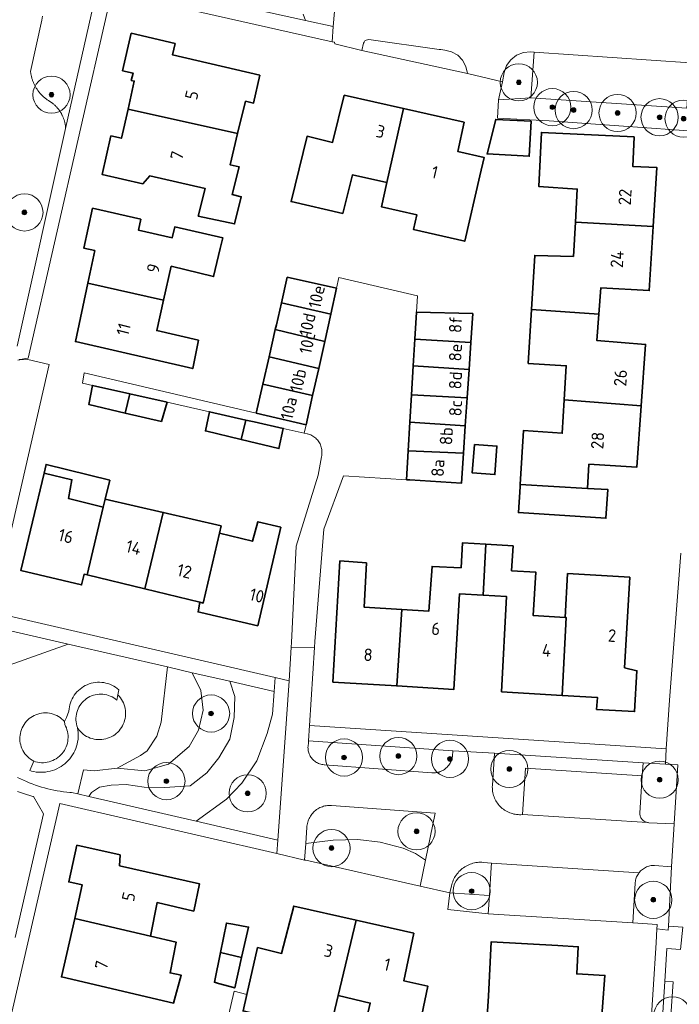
# Model space of a CAD drawing. Extents: x 154222 to 160093, y 456746 to 462495.
# Tile 65 of 254: x 157927 to 157998, y 460652 to 460758. Entities that reach past the tile are written whole.
import ezdxf
from ezdxf.enums import TextEntityAlignment as Align

# ---------------------------------------------------------------- set-up
doc = ezdxf.new("R2010")
doc.units = 0
doc.header["$LTSCALE"] = 0.75
doc.layers.get('0').update_dxf_attribs({"linetype": 'CONTINUOUS'})
for name, color, linetype, lineweight in [('B-XX-GR-BEPLANTING_CULTUUR_BODEMBEDEKKER-GV', 252, 'CONTINUOUS', 18), ('B-XX-GR-BEPLANTING_CULTUUR_HEESTERS-GV', 252, 'CONTINUOUS', 18), ('B-XX-GR-BOOM-S', 252, 'CONTINUOUS', 25), ('B-XX-GR-HAAG-GV', 252, 'CONTINUOUS', 13), ('B-XX-OG-BEBOUWING-GV', 6, 'CONTINUOUS', 35), ('B-XX-OG-BEBOUWING-T18', 1, 'CONTINUOUS', 18), ('B-XX-OG-TERREIN_CULTUURSCHEIDING-GV', 252, 'CONTINUOUS', 18), ('B-XX-OG-TERREIN_ERF-GV', 252, 'CONTINUOUS', 18), ('B-XX-VH-VERHARDING_BETONSTRAATSTEEN-GV', 252, 'CONTINUOUS', 18), ('B-XX-VH-VERHARDING_STRAATBAKSTEEN-GV', 252, 'CONTINUOUS', 18), ('B-XX-VH-VERHARDING_TEGEL-GV', 252, 'CONTINUOUS', 18)]:
    doc.layers.add(name, color=color, linetype=linetype, lineweight=lineweight)
doc.styles.add('NLCS-ISO-M-T18', font='NLCS-ISO.ttf', dxfattribs={"height": 1.8})

# ---------------------------------------------------------------- blocks, each defined once
blk = doc.blocks.new('SGR-BOOM_01-SO')
at = {"linetype": 'ByBlock', "lineweight": 18}
h = blk.add_hatch(color=0, dxfattribs=at)
h.dxf.hatch_style = 1
edge = h.paths.add_edge_path()
edge.add_arc((0, 0), 0.25, 0, 360)
at = {"color": 0, "linetype": 'ByBlock', "lineweight": 18}
for radius in [2, 0.25]:
    blk.add_circle((0, 0), radius, dxfattribs=at)

msp = doc.modelspace()

# ---------------------------------------------------------------- linework, layer by layer
at = {"layer": 'B-XX-GR-BEPLANTING_CULTUUR_BODEMBEDEKKER-GV'}
for points in [[(158000, 460753.151), (157999.18, 460753.211), (157998.827, 460748.34), (157982.042, 460749.444), (157978.53, 460749.218), (157978.445, 460747.269), (157983.987, 460746.964), (158000, 460745.825), (158001.055, 460745.749), (158001.09, 460745.747), (158001.113, 460745.984), (158002.597, 460745.893), (158003.061, 460752.928)], [(157997.355, 460654.351), (157996.446, 460654.365), (157995.988, 460647.178), (157996.841, 460647.029)]]:
    msp.add_lwpolyline(points, close=True, dxfattribs=at)
at = {"layer": 'B-XX-GR-BEPLANTING_CULTUUR_HEESTERS-GV'}
for points in [[(157929.499, 460758.233), (157929.421, 460757.788), (157928.195, 460752.287), (157928.204, 460752.212), (157928.215, 460752.136), (157928.227, 460752.061), (157928.24, 460751.986), (157928.254, 460751.912), (157928.27, 460751.837), (157928.287, 460751.763), (157928.305, 460751.689), (157928.325, 460751.616), (157928.346, 460751.543), (157928.368, 460751.47), (157928.391, 460751.398), (157928.416, 460751.326), (157928.442, 460751.254), (157928.47, 460751.183), (157928.498, 460751.113), (157928.528, 460751.043), (157928.559, 460750.973), (157928.591, 460750.905), (157928.624, 460750.836), (157928.659, 460750.768), (157928.694, 460750.701), (157928.731, 460750.635), (157928.77, 460750.569), (157928.809, 460750.504), (157928.849, 460750.44), (157928.891, 460750.376), (157928.933, 460750.313), (157928.977, 460750.251), (157929.022, 460750.189), (157929.068, 460750.128), (157929.115, 460750.069), (157929.163, 460750.01), (157929.212, 460749.951), (157929.262, 460749.894), (157929.313, 460749.838), (157929.365, 460749.782), (157929.418, 460749.728), (157929.472, 460749.674), (157929.526, 460749.622), (157929.582, 460749.57), (157929.639, 460749.519), (157929.696, 460749.469), (157929.755, 460749.421), (157929.814, 460749.373), (157929.874, 460749.326), (157929.935, 460749.281), (157929.997, 460749.236), (157930.059, 460749.193), (157930.116, 460749.161), (157930.172, 460749.128), (157930.227, 460749.094), (157930.282, 460749.06), (157930.336, 460749.024), (157930.39, 460748.987), (157930.442, 460748.95), (157930.495, 460748.911), (157930.546, 460748.872), (157930.597, 460748.831), (157930.647, 460748.79), (157930.697, 460748.748), (157930.745, 460748.705), (157930.793, 460748.661), (157930.841, 460748.617), (157930.887, 460748.571), (157930.933, 460748.525), (157930.977, 460748.478), (157931.021, 460748.43), (157931.064, 460748.381), (157931.106, 460748.332), (157931.148, 460748.282), (157931.188, 460748.231), (157931.228, 460748.18), (157931.267, 460748.128), (157931.304, 460748.075), (157931.341, 460748.022), (157931.377, 460747.968), (157931.412, 460747.913), (157931.446, 460747.858), (157931.479, 460747.802), (157931.511, 460747.745), (157931.542, 460747.688), (157931.572, 460747.631), (157931.602, 460747.573), (157931.63, 460747.514), (157931.657, 460747.455), (157931.683, 460747.395), (157931.707, 460747.335), (157931.731, 460747.275), (157931.754, 460747.214), (157931.776, 460747.153), (157931.797, 460747.092), (157931.816, 460747.03), (157931.835, 460746.968), (157931.852, 460746.905), (157931.869, 460746.842), (157931.884, 460746.779), (157931.898, 460746.716), (157931.911, 460746.652), (157931.923, 460746.588), (157931.934, 460746.524), (157931.944, 460746.46), (157931.952, 460746.396), (157931.959, 460746.331), (157931.966, 460746.266), (157931.971, 460746.202), (157931.975, 460746.137), (157935.209, 460760.62)], [(157957.531, 460758.453), (157957.777, 460757.773), (157960.775, 460757.112), (157960.893, 460758.741)], [(157924.072, 460694.114), (157930.209, 460720.741), (157927.899, 460721.282), (157927.042, 460721.25), (157926.846, 460721.22)], [(157919.01, 460685.96), (157932.259, 460690.668), (157918.241, 460693.895)]]:
    msp.add_lwpolyline(points, dxfattribs=at)
for points in [[(157949.632, 460686.67), (157945.588, 460687.6), (157946.526, 460685.697), (157946.782, 460683.549), (157946.27, 460681.401), (157945.246, 460679.662), (157943.045, 460677.769), (157940.486, 460677.053), (157937.527, 460677.315), (157935.026, 460677.052), (157933.895, 460677.142), (157933.275, 460674.554), (157934.474, 460674.278), (157934.767, 460674.72), (157935.608, 460675.28), (157936.869, 460675.491), (157938.481, 460675.561), (157940.407, 460675.28), (157942.65, 460675.245), (157945.382, 460675.421), (157947.169, 460676.821), (157948.465, 460678.431), (157949.656, 460680.462), (157950.112, 460682.773), (157950.182, 460685.048)], [(157956.029, 460686.73), (157954.526, 460687.077), (157954.409, 460685.57), (157954.243, 460683.124), (157953.659, 460681.06), (157952.547, 460678.097), (157950.932, 460675.715), (157949.29, 460673.995), (157946.023, 460671.613), (157954.808, 460669.587), (157955.602, 460680.574)], [(157935.856, 460686.554), (157935.628, 460686.566), (157935.4, 460686.563), (157935.174, 460686.543), (157934.949, 460686.508), (157934.727, 460686.456), (157934.509, 460686.39), (157934.296, 460686.308), (157934.09, 460686.212), (157933.891, 460686.101), (157933.7, 460685.976), (157933.518, 460685.839), (157933.347, 460685.689), (157933.186, 460685.527), (157933.038, 460685.355), (157932.901, 460685.172), (157932.778, 460684.981), (157932.668, 460684.781), (157932.573, 460684.574), (157932.493, 460684.361), (157932.428, 460684.143), (157932.378, 460683.92), (157932.344, 460683.695), (157932.326, 460683.468), (157932.069, 460682.78), (157931.844, 460682.353), (157931.879, 460682.027), (157931.967, 460681.856), (157932.05, 460681.664), (157932.118, 460681.465), (157932.171, 460681.262), (157932.208, 460681.055), (157932.23, 460680.846), (157932.235, 460680.636), (157932.224, 460680.427), (157932.198, 460680.218), (157932.155, 460680.013), (157932.098, 460679.811), (157932.024, 460679.614), (157931.937, 460679.423), (157931.834, 460679.24), (157931.719, 460679.065), (157931.59, 460678.899), (157931.449, 460678.743), (157931.296, 460678.599), (157931.133, 460678.466), (157930.961, 460678.347), (157930.78, 460678.241), (157930.591, 460678.149), (157930.396, 460678.072), (157930.195, 460678.009), (157929.99, 460677.962), (157929.783, 460677.931), (157929.573, 460677.916), (157929.363, 460677.917), (157929.154, 460677.934), (157928.946, 460677.966), (157928.742, 460678.015), (157928.541, 460678.079), (157928.125, 460677.062), (157928.313, 460677.008), (157928.561, 460676.953), (157928.811, 460676.913), (157929.063, 460676.889), (157929.316, 460676.88), (157929.569, 460676.888), (157929.822, 460676.912), (157930.072, 460676.952), (157930.319, 460677.007), (157930.563, 460677.078), (157930.801, 460677.164), (157931.033, 460677.265), (157931.259, 460677.38), (157931.477, 460677.51), (157931.686, 460677.653), (157931.885, 460677.808), (157932.075, 460677.977), (157932.254, 460678.156), (157932.42, 460678.347), (157932.575, 460678.548), (157932.716, 460678.758), (157932.845, 460678.977), (157932.958, 460679.203), (157933.058, 460679.436), (157933.142, 460679.675), (157933.212, 460679.918), (157933.265, 460680.166), (157933.303, 460680.417), (157933.326, 460680.669), (157933.332, 460680.922), (157933.322, 460681.176), (157933.296, 460681.427), (157933.264, 460681.62), (157933.255, 460681.677), (157933.248, 460681.695), (157933.184, 460681.891), (157933.135, 460682.092), (157933.101, 460682.296), (157933.084, 460682.501), (157933.082, 460682.708), (157933.097, 460682.914), (157933.127, 460683.118), (157933.174, 460683.32), (157933.235, 460683.517), (157933.312, 460683.709), (157933.403, 460683.894), (157933.508, 460684.072), (157933.627, 460684.241), (157933.759, 460684.4), (157933.902, 460684.549), (157934.057, 460684.686), (157934.221, 460684.81), (157934.395, 460684.922), (157934.577, 460685.02), (157934.766, 460685.103), (157934.961, 460685.172), (157935.16, 460685.225), (157935.363, 460685.263), (157935.569, 460685.285), (157935.775, 460685.291), (157935.981, 460685.281), (157936.186, 460685.255), (157936.389, 460685.213), (157936.587, 460685.156), (157936.78, 460685.083), (157936.968, 460684.996), (157937.148, 460684.895), (157937.319, 460684.78), (157937.481, 460684.652), (157937.593, 460685.218), (157937.702, 460685.765), (157937.532, 460685.903), (157937.347, 460686.034), (157937.152, 460686.153), (157936.949, 460686.257), (157936.74, 460686.347), (157936.525, 460686.422), (157936.305, 460686.482), (157936.082, 460686.526)], [(157954.409, 460685.57), (157949.632, 460686.67), (157950.182, 460685.048), (157950.112, 460682.773), (157949.656, 460680.462), (157948.465, 460678.431), (157947.169, 460676.821), (157945.382, 460675.421), (157942.65, 460675.245), (157940.407, 460675.28), (157938.481, 460675.561), (157936.869, 460675.491), (157935.608, 460675.28), (157934.767, 460674.72), (157934.474, 460674.278), (157946.023, 460671.613), (157949.29, 460673.995), (157950.932, 460675.715), (157952.547, 460678.097), (157953.659, 460681.06), (157954.243, 460683.124)], [(157935.981, 460685.281), (157935.775, 460685.291), (157935.569, 460685.285), (157935.363, 460685.263), (157935.16, 460685.225), (157934.961, 460685.172), (157934.766, 460685.103), (157934.577, 460685.02), (157934.395, 460684.922), (157934.221, 460684.81), (157934.057, 460684.686), (157933.902, 460684.549), (157933.759, 460684.4), (157933.627, 460684.241), (157933.508, 460684.072), (157933.403, 460683.894), (157933.312, 460683.709), (157933.235, 460683.517), (157933.174, 460683.32), (157933.127, 460683.118), (157933.097, 460682.914), (157933.082, 460682.708), (157933.084, 460682.501), (157933.101, 460682.296), (157933.135, 460682.092), (157933.184, 460681.891), (157933.248, 460681.695), (157933.255, 460681.677), (157933.264, 460681.62), (157933.287, 460681.588), (157933.416, 460681.419), (157933.557, 460681.26), (157933.71, 460681.113), (157933.874, 460680.977), (157934.048, 460680.854), (157934.23, 460680.745), (157934.42, 460680.649), (157934.617, 460680.568), (157934.819, 460680.502), (157935.025, 460680.452), (157935.235, 460680.417), (157935.447, 460680.398), (157935.659, 460680.395), (157935.871, 460680.408), (157936.082, 460680.437), (157936.29, 460680.481), (157936.494, 460680.541), (157936.693, 460680.616), (157936.885, 460680.706), (157937.071, 460680.81), (157937.248, 460680.928), (157937.415, 460681.059), (157937.573, 460681.202), (157937.719, 460681.357), (157937.853, 460681.522), (157937.974, 460681.696), (157938.082, 460681.88), (157938.176, 460682.07), (157938.255, 460682.268), (157938.319, 460682.47), (157938.368, 460682.677), (157938.401, 460682.887), (157938.418, 460683.099), (157938.419, 460683.312), (157938.404, 460683.524), (157938.373, 460683.734), (157938.327, 460683.942), (157938.265, 460684.145), (157938.188, 460684.343), (157938.096, 460684.535), (157937.99, 460684.72), (157937.87, 460684.896), (157937.738, 460685.062), (157937.593, 460685.218), (157937.481, 460684.652), (157937.319, 460684.78), (157937.148, 460684.895), (157936.968, 460684.996), (157936.78, 460685.083), (157936.587, 460685.156), (157936.389, 460685.213), (157936.186, 460685.255)], [(157930.011, 460683.263), (157929.802, 460683.272), (157929.592, 460683.264), (157929.384, 460683.241), (157929.178, 460683.202), (157928.975, 460683.147), (157928.778, 460683.077), (157928.586, 460682.992), (157928.402, 460682.893), (157928.225, 460682.78), (157928.058, 460682.654), (157927.9, 460682.515), (157927.754, 460682.365), (157927.62, 460682.204), (157927.498, 460682.034), (157927.389, 460681.854), (157927.295, 460681.667), (157927.215, 460681.473), (157927.15, 460681.274), (157927.101, 460681.07), (157927.067, 460680.863), (157927.049, 460680.655), (157927.047, 460680.445), (157927.061, 460680.236), (157927.091, 460680.028), (157927.137, 460679.824), (157927.198, 460679.623), (157927.274, 460679.428), (157927.365, 460679.239), (157927.47, 460679.058), (157927.589, 460678.885), (157927.72, 460678.722), (157927.864, 460678.569), (157928.019, 460678.427), (157928.184, 460678.298), (157928.358, 460678.182), (157928.541, 460678.079), (157928.742, 460678.015), (157928.946, 460677.966), (157929.154, 460677.934), (157929.363, 460677.917), (157929.573, 460677.916), (157929.783, 460677.931), (157929.99, 460677.962), (157930.195, 460678.009), (157930.396, 460678.072), (157930.591, 460678.149), (157930.78, 460678.241), (157930.961, 460678.347), (157931.133, 460678.466), (157931.296, 460678.599), (157931.449, 460678.743), (157931.59, 460678.899), (157931.719, 460679.065), (157931.834, 460679.24), (157931.937, 460679.423), (157932.024, 460679.614), (157932.098, 460679.811), (157932.155, 460680.013), (157932.198, 460680.218), (157932.224, 460680.427), (157932.235, 460680.636), (157932.23, 460680.846), (157932.208, 460681.055), (157932.171, 460681.262), (157932.118, 460681.465), (157932.05, 460681.664), (157931.967, 460681.856), (157931.879, 460682.027), (157931.844, 460682.353), (157931.698, 460682.504), (157931.542, 460682.644), (157931.375, 460682.771), (157931.199, 460682.885), (157931.015, 460682.985), (157930.824, 460683.071), (157930.627, 460683.142), (157930.425, 460683.198), (157930.219, 460683.239)], [(157973.636, 460679.201), (157958.121, 460680.249), (157958.087, 460679.928), (157958.066, 460679.808), (157958.054, 460679.686), (157958.049, 460679.564), (157958.052, 460679.442), (157958.063, 460679.321), (157958.082, 460679.2), (157958.109, 460679.081), (157958.144, 460678.964), (157958.186, 460678.85), (157958.236, 460678.738), (157958.293, 460678.63), (157958.357, 460678.526), (157958.427, 460678.427), (157958.504, 460678.332), (157958.587, 460678.242), (157958.676, 460678.158), (157958.77, 460678.08), (157958.868, 460678.009), (157958.972, 460677.944), (157959.079, 460677.886), (157959.19, 460677.835), (157959.304, 460677.791), (157959.421, 460677.755), (157959.539, 460677.727), (157959.66, 460677.706), (157959.781, 460677.694), (157959.81, 460677.692), (157971.392, 460676.825), (157971.521, 460676.82), (157971.649, 460676.823), (157971.778, 460676.833), (157971.905, 460676.852), (157972.031, 460676.878), (157972.155, 460676.913), (157972.277, 460676.955), (157972.396, 460677.004), (157972.511, 460677.061), (157972.623, 460677.124), (157972.731, 460677.195), (157972.834, 460677.272), (157972.932, 460677.356), (157973.024, 460677.445), (157973.111, 460677.54), (157973.192, 460677.64), (157973.267, 460677.745), (157973.335, 460677.854), (157973.396, 460677.968), (157973.449, 460678.085), (157973.496, 460678.205), (157973.535, 460678.327), (157973.566, 460678.452), (157973.589, 460678.579), (157973.594, 460678.612)], [(157994.11, 460677.909), (157978.113, 460678.926), (157977.889, 460675.455), (157977.884, 460675.301), (157977.888, 460675.147), (157977.899, 460674.993), (157977.919, 460674.84), (157977.946, 460674.688), (157977.981, 460674.538), (157978.024, 460674.39), (157978.074, 460674.244), (157978.132, 460674.102), (157978.198, 460673.962), (157978.27, 460673.826), (157978.349, 460673.694), (157978.435, 460673.566), (157978.528, 460673.442), (157978.627, 460673.324), (157978.732, 460673.211), (157978.843, 460673.104), (157978.959, 460673.002), (157979.08, 460672.907), (157979.206, 460672.818), (157979.336, 460672.736), (157979.471, 460672.661), (157979.609, 460672.592), (157979.751, 460672.531), (157979.895, 460672.477), (157980.042, 460672.431), (157980.192, 460672.393), (157980.343, 460672.363), (157980.495, 460672.34), (157980.649, 460672.325), (157980.803, 460672.318), (157980.957, 460672.319), (157981.111, 460672.329), (157981.147, 460672.332), (157981.435, 460677.317), (157994.016, 460676.514)], [(157996.504, 460677.757), (157994.11, 460677.909), (157994.016, 460676.514), (157993.767, 460672.515), (157993.766, 460672.426), (157993.772, 460672.337), (157993.786, 460672.249), (157993.808, 460672.163), (157993.838, 460672.079), (157993.876, 460671.998), (157993.92, 460671.921), (157993.971, 460671.848), (157994.029, 460671.78), (157994.092, 460671.718), (157994.161, 460671.661), (157994.234, 460671.611), (157994.312, 460671.567), (157994.393, 460671.531), (157994.477, 460671.502), (157994.564, 460671.481), (157994.652, 460671.467), (157994.733, 460671.462), (157997.46, 460671.334), (157997.858, 460677.671)], [(157960.569, 460673.306), (157960.429, 460673.312), (157960.288, 460673.31), (157960.148, 460673.3), (157960.009, 460673.282), (157959.871, 460673.256), (157959.734, 460673.223), (157959.6, 460673.181), (157959.468, 460673.133), (157959.34, 460673.076), (157959.214, 460673.013), (157959.093, 460672.942), (157958.976, 460672.865), (157958.863, 460672.781), (157958.755, 460672.691), (157958.653, 460672.595), (157958.556, 460672.493), (157958.466, 460672.385), (157958.381, 460672.273), (157958.303, 460672.157), (157958.232, 460672.035), (157958.168, 460671.911), (157958.111, 460671.782), (157958.061, 460671.651), (157958.019, 460671.517), (157957.985, 460671.381), (157957.958, 460671.242), (157957.94, 460671.103), (157957.929, 460670.967), (157957.802, 460669.206), (157960.766, 460669.596), (157963.428, 460669.635), (157965.811, 460669.357), (157968.274, 460668.722), (157969.616, 460668.139), (157970.692, 460667.422), (157971.749, 460672.501)], [(157965.811, 460669.357), (157963.428, 460669.635), (157960.766, 460669.596), (157957.802, 460669.206), (157957.675, 460667.444), (157957.801, 460667.416), (157970.113, 460664.643), (157970.692, 460667.422), (157969.616, 460668.139), (157968.274, 460668.722)], [(157976.755, 460667.201), (157976.594, 460667.203), (157976.434, 460667.196), (157976.273, 460667.182), (157976.114, 460667.159), (157975.956, 460667.129), (157975.799, 460667.091), (157975.645, 460667.045), (157975.493, 460666.991), (157975.344, 460666.93), (157975.199, 460666.862), (157975.056, 460666.787), (157974.918, 460666.704), (157974.784, 460666.615), (157974.655, 460666.519), (157974.53, 460666.417), (157974.411, 460666.309), (157974.297, 460666.195), (157974.19, 460666.076), (157974.088, 460665.951), (157973.992, 460665.822), (157973.903, 460665.688), (157973.821, 460665.549), (157973.746, 460665.407), (157973.678, 460665.261), (157973.617, 460665.112), (157973.564, 460664.96), (157973.518, 460664.806), (157973.486, 460664.676), (157973.324, 460663.91), (157977.56, 460663.626), (157977.565, 460663.626), (157977.766, 460666.63), (157977.785, 460667.106), (157976.916, 460667.192)], [(157997.161, 460666.709), (157995.344, 460666.862), (157995.216, 460666.862), (157995.088, 460666.854), (157994.961, 460666.837), (157994.836, 460666.813), (157994.712, 460666.782), (157994.59, 460666.742), (157994.471, 460666.695), (157994.355, 460666.641), (157994.243, 460666.579), (157994.135, 460666.51), (157994.031, 460666.435), (157993.933, 460666.354), (157993.839, 460666.267), (157993.751, 460666.174), (157993.67, 460666.075), (157993.655, 460666.057), (157993.594, 460665.972), (157993.525, 460665.864), (157993.463, 460665.752), (157993.413, 460665.648), (157993.367, 460665.528), (157993.328, 460665.405), (157993.297, 460665.28), (157993.273, 460665.153), (157993.258, 460665.026), (157993.253, 460664.954), (157992.999, 460660.671), (157995.628, 460660.515), (157995.622, 460660.424), (157995.596, 460660.024), (157996.821, 460659.893), (157996.843, 460660.336)], [(157977.56, 460663.626), (157973.324, 460663.91), (157973.09, 460662.104), (157977.432, 460661.646), (157977.565, 460663.626)]]:
    msp.add_lwpolyline(points, close=True, dxfattribs=at)
at = {"layer": 'B-XX-GR-HAAG-GV'}
msp.add_lwpolyline([(157997.355, 460654.351), (157996.446, 460654.365), (157995.988, 460647.178), (157996.841, 460647.029)], close=True, dxfattribs=at)
at = {"layer": 'B-XX-OG-BEBOUWING-GV'}
for points in [[(157943.768, 460755.277), (157939.037, 460756.388), (157938.093, 460752.367), (157939.222, 460752.102), (157939.037, 460751.313), (157939.359, 460751.241), (157938.683, 460748.232), (157950.482, 460745.597), (157951.339, 460749.086), (157952.198, 460748.883), (157952.86, 460751.87), (157943.485, 460754.07)], [(157968.339, 460748.293), (157961.952, 460749.718), (157960.701, 460744.648), (157957.953, 460745.305), (157956.238, 460738.287), (157961.797, 460737.012), (157962.828, 460741.145), (157966.536, 460740.32)], [(157974.844, 460746.842), (157968.339, 460748.293), (157966.536, 460740.32), (157965.949, 460737.724), (157969.754, 460736.864), (157969.398, 460735.288), (157974.915, 460734.022), (157976.554, 460741.064), (157977.016, 460743.01), (157974.157, 460743.688)], [(157950.482, 460745.597), (157938.683, 460748.232), (157937.977, 460745.094), (157936.846, 460745.349), (157935.909, 460741.183), (157940.261, 460740.205), (157941.039, 460741.05), (157946.974, 460739.706), (157946.242, 460736.73), (157950.151, 460735.877), (157950.871, 460738.804), (157949.9, 460739.043), (157950.634, 460742.027), (157949.659, 460742.248)], [(157982.051, 460746.927), (157978.249, 460747.128), (157977.315, 460743.405), (157981.852, 460743.165)], [(157993.155, 460745.235), (157983.157, 460745.722), (157982.878, 460739.909), (157987.018, 460739.63), (157986.82, 460736.08), (157995.194, 460735.601), (157995.593, 460741.936), (157993, 460742.062)], [(157940.051, 460736.397), (157934.873, 460737.573), (157933.939, 460733.263), (157935.113, 460733.013), (157934.364, 460729.492), (157942.515, 460727.691), (157943.337, 460731.333), (157947.897, 460730.214), (157948.606, 460733.224), (157948.872, 460734.394), (157943.713, 460735.566), (157943.447, 460734.395), (157939.797, 460735.224)], [(157995.194, 460735.601), (157986.82, 460736.08), (157986.615, 460732.392), (157982.449, 460732.495), (157982.093, 460726.663), (157989.355, 460726.187), (157989.569, 460729.02), (157994.76, 460728.71)], [(157942.515, 460727.691), (157934.364, 460729.492), (157933.031, 460723.223), (157945.648, 460720.324), (157946.258, 460723.372), (157941.773, 460724.403)], [(157961.122, 460728.957), (157955.822, 460730.136), (157955.196, 460727.406), (157960.502, 460726.17)], [(157960.502, 460726.17), (157955.196, 460727.406), (157954.647, 460725.013), (157954.534, 460724.522), (157959.85, 460723.242)], [(157975.772, 460726.233), (157969.719, 460726.388), (157969.547, 460723.483), (157975.566, 460723.109)], [(157989.355, 460726.187), (157982.093, 460726.663), (157981.74, 460720.881), (157985.842, 460720.616), (157985.626, 460716.958), (157993.9, 460716.315), (157994.367, 460722.909), (157989.14, 460723.332)], [(157959.85, 460723.242), (157954.534, 460724.522), (157953.858, 460721.571), (157959.205, 460720.342)], [(157975.566, 460723.109), (157969.547, 460723.483), (157969.375, 460720.601), (157975.376, 460720.234)], [(157959.205, 460720.342), (157953.858, 460721.571), (157953.188, 460718.649), (157958.552, 460717.406)], [(157975.376, 460720.234), (157969.375, 460720.601), (157969.191, 460717.49), (157975.175, 460717.185)], [(157958.552, 460717.406), (157953.188, 460718.649), (157952.473, 460715.534), (157957.855, 460714.276)], [(157938.863, 460717.604), (157934.879, 460718.504), (157934.48, 460716.444), (157938.378, 460715.537)], [(157942.888, 460716.695), (157938.863, 460717.604), (157938.378, 460715.537), (157942.272, 460714.631)], [(157975.175, 460717.185), (157969.191, 460717.49), (157969.017, 460714.564), (157974.976, 460714.169)], [(157993.9, 460716.315), (157985.626, 460716.958), (157985.414, 460713.352), (157981.25, 460713.668), (157980.885, 460707.83), (157988.136, 460707.428), (157988.281, 460710.031), (157993.434, 460709.721)], [(157951.359, 460714.781), (157947.438, 460715.668), (157947.02, 460713.612), (157950.871, 460712.686)], [(157952.254, 460714.579), (157951.359, 460714.781), (157950.871, 460712.686), (157954.913, 460711.713), (157955.388, 460713.871)], [(157974.976, 460714.169), (157969.017, 460714.564), (157968.834, 460711.479), (157974.781, 460711.219)], [(157974.781, 460711.219), (157968.834, 460711.479), (157968.649, 460708.361), (157969.017, 460708.338), (157974.568, 460707.995)], [(157975.953, 460712.151), (157975.732, 460709.085), (157978.163, 460708.91), (157978.384, 460711.976)], [(157936.722, 460708.322), (157929.869, 460710.011), (157929.649, 460709.082), (157932.649, 460708.354), (157932.285, 460706.326), (157936.004, 460705.409), (157936.208, 460706.274)], [(157932.649, 460708.354), (157929.649, 460709.082), (157927.16, 460698.587), (157933.68, 460697.042), (157933.964, 460698.191), (157934.294, 460698.111), (157936.004, 460705.409), (157932.285, 460706.326)], [(157988.136, 460707.428), (157980.885, 460707.83), (157980.871, 460707.605), (157980.698, 460704.829), (157990.113, 460704.214), (157990.295, 460707.308)], [(157942.482, 460704.838), (157936.208, 460706.274), (157936.004, 460705.409), (157934.294, 460698.111), (157940.505, 460696.608)], [(157948.709, 460703.413), (157942.482, 460704.838), (157940.505, 460696.608), (157946.405, 460695.18), (157946.771, 460695.091), (157948.523, 460702.609)], [(157955.111, 460703.244), (157952.655, 460703.832), (157952.092, 460701.74), (157948.523, 460702.609), (157946.771, 460695.091), (157946.405, 460695.18), (157946.223, 460694.143), (157946.533, 460694.071), (157952.644, 460692.649)], [(157977.186, 460701.424), (157974.683, 460701.572), (157974.524, 460698.893), (157971.409, 460699.026), (157971.062, 460694.226), (157968.13, 460694.409), (157967.606, 460686.169), (157973.754, 460685.803), (157974.359, 460696.096), (157976.885, 460695.947)], [(157980.112, 460701.25), (157977.186, 460701.424), (157976.885, 460695.947), (157979.397, 460695.798), (157978.882, 460685.556), (157985.409, 460685.161), (157985.844, 460693.531), (157985.705, 460693.54), (157982.282, 460693.75), (157982.579, 460698.413), (157979.954, 460698.571)], [(157964.329, 460699.424), (157961.49, 460699.631), (157960.733, 460686.579), (157967.606, 460686.169), (157968.13, 460694.409), (157964.082, 460694.661)], [(157992.673, 460697.882), (157985.974, 460698.263), (157985.705, 460693.54), (157985.844, 460693.531), (157985.409, 460685.161), (157989.183, 460684.933), (157989.11, 460683.645), (157993.183, 460683.414), (157993.433, 460687.807), (157992.119, 460688.134)], [(157937.828, 460667.994), (157933.194, 460669.039), (157932.303, 460665.088), (157933.767, 460664.758), (157932.953, 460661.168), (157941.087, 460659.258), (157941.818, 460662.856), (157945.765, 460661.941), (157946.362, 460664.889), (157937.777, 460666.824)], [(157952.607, 460658.043), (157951.48, 460652.99), (157951.081, 460651.2), (157956.652, 460649.849), (157960.358, 460648.95), (157961.306, 460652.858), (157963.215, 460660.977), (157956.518, 460662.482), (157955.205, 460657.4)], [(157941.087, 460659.258), (157932.953, 460661.168), (157931.524, 460654.859), (157943.579, 460652.051), (157944.414, 460655.047), (157943.207, 460655.303), (157943.878, 460658.603)], [(157949.96, 460660.536), (157949.275, 460660.659), (157948.63, 460657.487), (157950.912, 460656.951), (157951.651, 460660.222)], [(157969.435, 460659.58), (157963.215, 460660.977), (157961.306, 460652.858), (157964.751, 460652.045), (157963.835, 460648.149), (157969.456, 460646.836), (157970.946, 460653.855), (157968.36, 460654.447)], [(157984.917, 460658.238), (157977.75, 460658.624), (157977.47, 460652.785), (157977.232, 460649), (157989.485, 460648.291), (157989.996, 460655.028), (157986.97, 460655.191), (157987.128, 460658.119)], [(157950.912, 460656.951), (157948.63, 460657.487), (157947.981, 460654.291), (157948.407, 460654.161), (157950.174, 460653.686)]]:
    msp.add_lwpolyline(points, close=True, dxfattribs=at)
at = {"layer": 'B-XX-OG-TERREIN_CULTUURSCHEIDING-GV'}
for points in [[(157940.28, 460761.632), (157957.777, 460757.773), (157957.531, 460758.453)], [(157926.749, 460722.73), (157931.975, 460746.137), (157931.971, 460746.202), (157931.966, 460746.266), (157931.959, 460746.331), (157931.952, 460746.396), (157931.944, 460746.46), (157931.934, 460746.524), (157931.923, 460746.588), (157931.911, 460746.652), (157931.898, 460746.716), (157931.884, 460746.779), (157931.869, 460746.842), (157931.852, 460746.905), (157931.835, 460746.968), (157931.816, 460747.03), (157931.797, 460747.092), (157931.776, 460747.153), (157931.754, 460747.214), (157931.731, 460747.275), (157931.707, 460747.335), (157931.683, 460747.395), (157931.657, 460747.455), (157931.63, 460747.514), (157931.602, 460747.573), (157931.572, 460747.631), (157931.542, 460747.688), (157931.511, 460747.745), (157931.479, 460747.802), (157931.446, 460747.858), (157931.412, 460747.913), (157931.377, 460747.968), (157931.341, 460748.022), (157931.304, 460748.075), (157931.267, 460748.128), (157931.228, 460748.18), (157931.188, 460748.231), (157931.148, 460748.282), (157931.106, 460748.332), (157931.064, 460748.381), (157931.021, 460748.43), (157930.977, 460748.478), (157930.933, 460748.525), (157930.887, 460748.571), (157930.841, 460748.617), (157930.793, 460748.661), (157930.745, 460748.705), (157930.697, 460748.748), (157930.647, 460748.79), (157930.597, 460748.831), (157930.546, 460748.872), (157930.495, 460748.911), (157930.442, 460748.95), (157930.39, 460748.987), (157930.336, 460749.024), (157930.282, 460749.06), (157930.227, 460749.094), (157930.172, 460749.128), (157930.116, 460749.161), (157930.059, 460749.193), (157929.997, 460749.236), (157929.935, 460749.281), (157929.874, 460749.326), (157929.814, 460749.373), (157929.755, 460749.421), (157929.696, 460749.469), (157929.639, 460749.519), (157929.582, 460749.57), (157929.526, 460749.622), (157929.472, 460749.674), (157929.418, 460749.728), (157929.365, 460749.782), (157929.313, 460749.838), (157929.262, 460749.894), (157929.212, 460749.951), (157929.163, 460750.01), (157929.115, 460750.069), (157929.068, 460750.128), (157929.022, 460750.189), (157928.977, 460750.251), (157928.933, 460750.313), (157928.891, 460750.376), (157928.849, 460750.44), (157928.809, 460750.504), (157928.77, 460750.569), (157928.731, 460750.635), (157928.694, 460750.701), (157928.659, 460750.768), (157928.624, 460750.836), (157928.591, 460750.905), (157928.559, 460750.973), (157928.528, 460751.043), (157928.498, 460751.113), (157928.47, 460751.183), (157928.442, 460751.254), (157928.416, 460751.326), (157928.391, 460751.398), (157928.368, 460751.47), (157928.346, 460751.543), (157928.325, 460751.616), (157928.305, 460751.689), (157928.287, 460751.763), (157928.27, 460751.837), (157928.254, 460751.912), (157928.24, 460751.986), (157928.227, 460752.061), (157928.215, 460752.136), (157928.204, 460752.212), (157928.195, 460752.287), (157929.421, 460757.788), (157929.499, 460758.233)], [(157926.804, 460676.327), (157927.114, 460676.172), (157927.428, 460676.025), (157927.744, 460675.885), (157928.064, 460675.752), (157928.387, 460675.627), (157928.713, 460675.509), (157929.041, 460675.398), (157929.372, 460675.296), (157929.705, 460675.201), (157930.041, 460675.113), (157930.378, 460675.034), (157930.717, 460674.962), (157931.057, 460674.898), (157931.399, 460674.842), (157931.742, 460674.794), (157932.086, 460674.754), (157932.431, 460674.722), (157932.609, 460674.708), (157933.275, 460674.554), (157933.895, 460677.142), (157935.026, 460677.052), (157937.527, 460677.315), (157940.039, 460678.673), (157940.747, 460679.195), (157941.783, 460680.758), (157942.252, 460682.272), (157942.931, 460688.212), (157932.259, 460690.668), (157919.01, 460685.96)], [(157926.551, 460659.11), (157929.584, 460672.429), (157928.499, 460674.272), (157928.451, 460674.285), (157928.113, 460674.379), (157927.778, 460674.481), (157927.445, 460674.59), (157927.114, 460674.707), (157926.786, 460674.832)]]:
    msp.add_lwpolyline(points, dxfattribs=at)
for points in [[(157972.159, 460754.661), (157964.586, 460755.712), (157964.438, 460755.703), (157964.299, 460755.654), (157964.18, 460755.567), (157964.089, 460755.451), (157964.036, 460755.313), (157963.845, 460754.539), (157975.199, 460752.066), (157975.042, 460752.81), (157974.685, 460753.482), (157974.155, 460754.028), (157973.495, 460754.406), (157972.756, 460754.586), (157972.354, 460754.637)], [(157982.401, 460754.351), (157982.007, 460754.394), (157981.226, 460754.323), (157980.496, 460754.033), (157979.879, 460753.549), (157979.424, 460752.909), (157979.168, 460752.167), (157978.992, 460751.177), (157978.53, 460749.218), (157982.042, 460749.444)], [(157945.588, 460687.6), (157942.931, 460688.212), (157942.252, 460682.272), (157941.783, 460680.758), (157940.747, 460679.195), (157940.039, 460678.673), (157937.527, 460677.315), (157940.486, 460677.053), (157943.045, 460677.769), (157945.246, 460679.662), (157946.27, 460681.401), (157946.782, 460683.549), (157946.526, 460685.697)], [(157935.4, 460686.563), (157935.628, 460686.566), (157935.856, 460686.554), (157936.082, 460686.526), (157936.305, 460686.482), (157936.525, 460686.422), (157936.74, 460686.347), (157936.949, 460686.257), (157937.152, 460686.153), (157937.347, 460686.034), (157937.532, 460685.903), (157937.702, 460685.765), (157937.593, 460685.218), (157937.738, 460685.062), (157937.87, 460684.896), (157937.99, 460684.72), (157938.096, 460684.535), (157938.188, 460684.343), (157938.265, 460684.145), (157938.327, 460683.942), (157938.373, 460683.734), (157938.404, 460683.524), (157938.419, 460683.312), (157938.418, 460683.099), (157938.401, 460682.887), (157938.368, 460682.677), (157938.319, 460682.47), (157938.255, 460682.268), (157938.176, 460682.07), (157938.082, 460681.88), (157937.974, 460681.696), (157937.853, 460681.522), (157937.719, 460681.357), (157937.573, 460681.202), (157937.415, 460681.059), (157937.248, 460680.928), (157937.071, 460680.81), (157936.885, 460680.706), (157936.693, 460680.616), (157936.494, 460680.541), (157936.29, 460680.481), (157936.082, 460680.437), (157935.871, 460680.408), (157935.659, 460680.395), (157935.447, 460680.398), (157935.235, 460680.417), (157935.025, 460680.452), (157934.819, 460680.502), (157934.617, 460680.568), (157934.42, 460680.649), (157934.23, 460680.745), (157934.048, 460680.854), (157933.874, 460680.977), (157933.71, 460681.113), (157933.557, 460681.26), (157933.416, 460681.419), (157933.287, 460681.588), (157933.264, 460681.62), (157933.296, 460681.427), (157933.322, 460681.176), (157933.332, 460680.922), (157933.326, 460680.669), (157933.303, 460680.417), (157933.265, 460680.166), (157933.212, 460679.918), (157933.142, 460679.675), (157933.058, 460679.436), (157932.958, 460679.203), (157932.845, 460678.977), (157932.716, 460678.758), (157932.575, 460678.548), (157932.42, 460678.347), (157932.254, 460678.156), (157932.075, 460677.977), (157931.885, 460677.808), (157931.686, 460677.653), (157931.477, 460677.51), (157931.259, 460677.38), (157931.033, 460677.265), (157930.801, 460677.164), (157930.563, 460677.078), (157930.319, 460677.007), (157930.072, 460676.952), (157929.822, 460676.912), (157929.569, 460676.888), (157929.316, 460676.88), (157929.063, 460676.889), (157928.811, 460676.913), (157928.561, 460676.953), (157928.313, 460677.008), (157928.125, 460677.062), (157928.541, 460678.079), (157928.358, 460678.182), (157928.184, 460678.298), (157928.019, 460678.427), (157927.864, 460678.569), (157927.72, 460678.722), (157927.589, 460678.885), (157927.47, 460679.058), (157927.365, 460679.239), (157927.274, 460679.428), (157927.198, 460679.623), (157927.137, 460679.824), (157927.091, 460680.028), (157927.061, 460680.236), (157927.047, 460680.445), (157927.049, 460680.655), (157927.067, 460680.863), (157927.101, 460681.07), (157927.15, 460681.274), (157927.215, 460681.473), (157927.295, 460681.667), (157927.389, 460681.854), (157927.498, 460682.034), (157927.62, 460682.204), (157927.754, 460682.365), (157927.9, 460682.515), (157928.058, 460682.654), (157928.225, 460682.78), (157928.402, 460682.893), (157928.586, 460682.992), (157928.778, 460683.077), (157928.975, 460683.147), (157929.178, 460683.202), (157929.384, 460683.241), (157929.592, 460683.264), (157929.802, 460683.272), (157930.011, 460683.263), (157930.219, 460683.239), (157930.425, 460683.198), (157930.627, 460683.142), (157930.824, 460683.071), (157931.015, 460682.985), (157931.199, 460682.885), (157931.375, 460682.771), (157931.542, 460682.644), (157931.698, 460682.504), (157931.844, 460682.353), (157932.069, 460682.78), (157932.326, 460683.468), (157932.344, 460683.695), (157932.378, 460683.92), (157932.428, 460684.143), (157932.493, 460684.361), (157932.573, 460684.574), (157932.668, 460684.781), (157932.778, 460684.981), (157932.901, 460685.172), (157933.038, 460685.355), (157933.186, 460685.527), (157933.347, 460685.689), (157933.518, 460685.839), (157933.7, 460685.976), (157933.891, 460686.101), (157934.09, 460686.212), (157934.296, 460686.308), (157934.509, 460686.39), (157934.727, 460686.456), (157934.949, 460686.508), (157935.174, 460686.543)]]:
    msp.add_lwpolyline(points, close=True, dxfattribs=at)
at = {"layer": 'B-XX-OG-TERREIN_ERF-GV'}
for points in [[(158000, 460745.825), (157983.987, 460746.964), (157978.445, 460747.269), (157978.53, 460749.218), (157978.992, 460751.177), (157975.199, 460752.066), (157963.845, 460754.539), (157960.927, 460755.273), (157960.906, 460755.423), (157960.64, 460755.471), (157936.904, 460760.85)], [(157936.457, 460758.675), (157927.946, 460721.445), (157927.621, 460721.399), (157927.298, 460721.344), (157926.975, 460721.282)], [(157926.846, 460721.22), (157927.042, 460721.25), (157927.899, 460721.282), (157930.209, 460720.741), (157924.072, 460694.114), (157954.526, 460687.077), (157956.029, 460686.73), (157956.246, 460690.339), (157956.276, 460690.84), (157956.772, 460701.214), (157959.133, 460708.864), (157959.505, 460710.836), (157959.53, 460710.962), (157959.547, 460711.089), (157959.555, 460711.218), (157959.556, 460711.346), (157959.549, 460711.474), (157959.534, 460711.602), (157959.511, 460711.728), (157959.48, 460711.853), (157959.442, 460711.976), (157959.395, 460712.096), (157959.342, 460712.212), (157959.281, 460712.326), (157959.214, 460712.435), (157959.139, 460712.54), (157959.059, 460712.64), (157958.972, 460712.735), (157958.88, 460712.824), (157958.782, 460712.907), (157958.679, 460712.984), (157958.572, 460713.055), (157958.46, 460713.119), (157958.345, 460713.175), (157958.226, 460713.225), (157958.105, 460713.267), (157957.981, 460713.301), (157957.947, 460713.309), (157957.648, 460713.362), (157955.388, 460713.871), (157954.913, 460711.713), (157950.871, 460712.686), (157947.02, 460713.612), (157947.438, 460715.668), (157942.888, 460716.695), (157942.272, 460714.631), (157938.378, 460715.537), (157934.48, 460716.444), (157934.879, 460718.504), (157933.779, 460718.753), (157933.966, 460719.862), (157952.473, 460715.534), (157953.188, 460718.649), (157953.858, 460721.571), (157954.534, 460724.522), (157954.647, 460725.013), (157955.196, 460727.406), (157955.822, 460730.136), (157961.122, 460728.957), (157961.381, 460730.127), (157969.821, 460728.151), (157969.719, 460726.388), (157975.772, 460726.233), (157975.566, 460723.109), (157975.376, 460720.234), (157975.175, 460717.185), (157974.976, 460714.169), (157974.781, 460711.219), (157974.568, 460707.995), (157969.017, 460708.338), (157968.649, 460708.361), (157961.867, 460708.783), (157959.763, 460703.032), (157958.786, 460690.944), (157958.746, 460690.304), (157958.216, 460681.905), (157996.593, 460679.422), (157996.959, 460684.635), (157998.175, 460700.472)], [(157993.269, 460623.394), (157995.499, 460658.516), (157995.596, 460660.024), (157995.622, 460660.424), (157995.628, 460660.515), (157992.999, 460660.671), (157977.432, 460661.646), (157973.09, 460662.104), (157973.324, 460663.91), (157970.113, 460664.643), (157957.801, 460667.416), (157957.675, 460667.444), (157954.7, 460668.135), (157931.339, 460673.541), (157923.424, 460639.167)], [(157947.166, 460640.669), (157950.09, 460653.32), (157951.48, 460652.99), (157952.607, 460658.043), (157955.205, 460657.4), (157956.518, 460662.482), (157963.215, 460660.977), (157969.435, 460659.58), (157968.36, 460654.447), (157970.946, 460653.855), (157969.456, 460646.836)], [(157977.232, 460649), (157977.47, 460652.785), (157977.75, 460658.624), (157984.917, 460658.238), (157987.128, 460658.119), (157986.97, 460655.191), (157989.996, 460655.028), (157989.485, 460648.291)], [(157963.835, 460648.149), (157964.751, 460652.045), (157961.306, 460652.858), (157960.358, 460648.95)]]:
    msp.add_lwpolyline(points, dxfattribs=at)
for points in [[(157938.683, 460748.232), (157939.359, 460751.241), (157939.037, 460751.313), (157939.222, 460752.102), (157938.093, 460752.367), (157939.037, 460756.388), (157943.768, 460755.277), (157943.485, 460754.07), (157952.86, 460751.87), (157952.198, 460748.883), (157951.339, 460749.086), (157950.482, 460745.597), (157949.659, 460742.248), (157950.634, 460742.027), (157949.9, 460739.043), (157950.871, 460738.804), (157950.151, 460735.877), (157946.242, 460736.73), (157946.974, 460739.706), (157941.039, 460741.05), (157940.261, 460740.205), (157935.909, 460741.183), (157936.846, 460745.349), (157937.977, 460745.094)], [(157966.536, 460740.32), (157962.828, 460741.145), (157961.797, 460737.012), (157956.238, 460738.287), (157957.953, 460745.305), (157960.701, 460744.648), (157961.952, 460749.718), (157968.339, 460748.293), (157974.844, 460746.842), (157974.157, 460743.688), (157977.016, 460743.01), (157976.554, 460741.064), (157974.915, 460734.022), (157969.398, 460735.288), (157969.754, 460736.864), (157965.949, 460737.724)], [(157982.051, 460746.927), (157981.852, 460743.165), (157977.315, 460743.405), (157978.249, 460747.128)], [(157986.82, 460736.08), (157987.018, 460739.63), (157982.878, 460739.909), (157983.157, 460745.722), (157993.155, 460745.235), (157993, 460742.062), (157995.593, 460741.936), (157995.194, 460735.601), (157994.76, 460728.71), (157989.569, 460729.02), (157989.355, 460726.187), (157989.14, 460723.332), (157994.367, 460722.909), (157993.9, 460716.315), (157993.434, 460709.721), (157988.281, 460710.031), (157988.136, 460707.428), (157990.295, 460707.308), (157990.113, 460704.214), (157980.698, 460704.829), (157980.871, 460707.605), (157980.885, 460707.83), (157981.25, 460713.668), (157985.414, 460713.352), (157985.626, 460716.958), (157985.842, 460720.616), (157981.74, 460720.881), (157982.093, 460726.663), (157982.449, 460732.495), (157986.615, 460732.392)], [(157934.364, 460729.492), (157935.113, 460733.013), (157933.939, 460733.263), (157934.873, 460737.573), (157940.051, 460736.397), (157939.797, 460735.224), (157943.447, 460734.395), (157943.713, 460735.566), (157948.872, 460734.394), (157948.606, 460733.224), (157947.897, 460730.214), (157943.337, 460731.333), (157942.515, 460727.691), (157941.773, 460724.403), (157946.258, 460723.372), (157945.648, 460720.324), (157933.031, 460723.223)], [(157975.953, 460712.151), (157978.384, 460711.976), (157978.163, 460708.91), (157975.732, 460709.085)], [(157955.111, 460703.244), (157952.644, 460692.649), (157946.533, 460694.071), (157946.223, 460694.143), (157946.405, 460695.18), (157940.505, 460696.608), (157934.294, 460698.111), (157933.964, 460698.191), (157933.68, 460697.042), (157927.16, 460698.587), (157929.649, 460709.082), (157929.869, 460710.011), (157936.722, 460708.322), (157936.208, 460706.274), (157942.482, 460704.838), (157948.709, 460703.413), (157948.523, 460702.609), (157952.092, 460701.74), (157952.655, 460703.832)], [(157977.186, 460701.424), (157980.112, 460701.25), (157979.954, 460698.571), (157982.579, 460698.413), (157982.282, 460693.75), (157985.705, 460693.54), (157985.974, 460698.263), (157992.673, 460697.882), (157992.119, 460688.134), (157993.433, 460687.807), (157993.183, 460683.414), (157989.11, 460683.645), (157989.183, 460684.933), (157985.409, 460685.161), (157978.882, 460685.556), (157979.397, 460695.798), (157976.885, 460695.947), (157974.359, 460696.096), (157973.754, 460685.803), (157967.606, 460686.169), (157960.733, 460686.579), (157961.49, 460699.631), (157964.329, 460699.424), (157964.082, 460694.661), (157968.13, 460694.409), (157971.062, 460694.226), (157971.409, 460699.026), (157974.524, 460698.893), (157974.683, 460701.572)], [(157932.953, 460661.168), (157933.767, 460664.758), (157932.303, 460665.088), (157933.194, 460669.039), (157937.828, 460667.994), (157937.777, 460666.824), (157946.362, 460664.889), (157945.765, 460661.941), (157941.818, 460662.856), (157941.087, 460659.258), (157943.878, 460658.603), (157943.207, 460655.303), (157944.414, 460655.047), (157943.579, 460652.051), (157931.524, 460654.859)], [(157948.63, 460657.487), (157949.275, 460660.659), (157949.96, 460660.536), (157951.651, 460660.222), (157950.912, 460656.951), (157950.174, 460653.686), (157948.407, 460654.161), (157947.981, 460654.291)]]:
    msp.add_lwpolyline(points, close=True, dxfattribs=at)
at = {"layer": 'B-XX-VH-VERHARDING_BETONSTRAATSTEEN-GV'}
msp.add_lwpolyline([(157969.821, 460728.151), (157961.381, 460730.127), (157961.122, 460728.957), (157960.502, 460726.17), (157959.85, 460723.242), (157959.205, 460720.342), (157958.552, 460717.406), (157957.855, 460714.276), (157957.648, 460713.362), (157957.947, 460713.309), (157957.981, 460713.301), (157958.105, 460713.267), (157958.226, 460713.225), (157958.345, 460713.175), (157958.46, 460713.119), (157958.572, 460713.055), (157958.679, 460712.984), (157958.782, 460712.907), (157958.88, 460712.824), (157958.972, 460712.735), (157959.059, 460712.64), (157959.139, 460712.54), (157959.214, 460712.435), (157959.281, 460712.326), (157959.342, 460712.212), (157959.395, 460712.096), (157959.442, 460711.976), (157959.48, 460711.853), (157959.511, 460711.728), (157959.534, 460711.602), (157959.549, 460711.474), (157959.556, 460711.346), (157959.555, 460711.218), (157959.547, 460711.089), (157959.53, 460710.962), (157959.505, 460710.836), (157959.133, 460708.864), (157956.772, 460701.214), (157956.276, 460690.84), (157956.246, 460690.339), (157958.746, 460690.304), (157958.786, 460690.944), (157959.763, 460703.032), (157961.867, 460708.783), (157968.649, 460708.361), (157968.834, 460711.479), (157969.017, 460714.564), (157969.191, 460717.49), (157969.375, 460720.601), (157969.547, 460723.483), (157969.719, 460726.388)], close=True, dxfattribs=at)
at = {"layer": 'B-XX-VH-VERHARDING_STRAATBAKSTEEN-GV'}
msp.add_lwpolyline([(157993.655, 460666.057), (157977.785, 460667.106), (157977.766, 460666.63), (157977.565, 460663.626), (157977.432, 460661.646), (157992.999, 460660.671), (157993.253, 460664.954), (157993.258, 460665.026), (157993.273, 460665.153), (157993.297, 460665.28), (157993.328, 460665.405), (157993.367, 460665.528), (157993.413, 460665.648), (157993.463, 460665.752), (157993.525, 460665.864), (157993.594, 460665.972)], close=True, dxfattribs=at)
msp.add_lwpolyline([(157998.126, 460657.804), (157996.673, 460657.932), (157996.446, 460654.365), (157997.355, 460654.351), (157996.841, 460647.029)], dxfattribs=at)
at = {"layer": 'B-XX-VH-VERHARDING_TEGEL-GV'}
for points in [[(157940.28, 460761.632), (157937.18, 460762.316), (157936.904, 460760.85), (157960.64, 460755.471), (157960.775, 460757.112), (157957.777, 460757.773)], [(157999.18, 460753.211), (157982.401, 460754.351), (157982.042, 460749.444), (157998.827, 460748.34)], [(157952.473, 460715.534), (157933.966, 460719.862), (157933.779, 460718.753), (157934.879, 460718.504), (157938.863, 460717.604), (157942.888, 460716.695), (157947.438, 460715.668), (157951.359, 460714.781), (157952.254, 460714.579), (157955.388, 460713.871), (157957.648, 460713.362), (157957.855, 460714.276)], [(157958.746, 460690.304), (157956.246, 460690.339), (157956.029, 460686.73), (157955.602, 460680.574), (157954.808, 460669.587), (157954.7, 460668.135), (157957.675, 460667.444), (157957.802, 460669.206), (157957.929, 460670.967), (157957.94, 460671.103), (157957.958, 460671.242), (157957.985, 460671.381), (157958.019, 460671.517), (157958.061, 460671.651), (157958.111, 460671.782), (157958.168, 460671.911), (157958.232, 460672.035), (157958.303, 460672.157), (157958.381, 460672.273), (157958.466, 460672.385), (157958.556, 460672.493), (157958.653, 460672.595), (157958.755, 460672.691), (157958.863, 460672.781), (157958.976, 460672.865), (157959.093, 460672.942), (157959.214, 460673.013), (157959.34, 460673.076), (157959.468, 460673.133), (157959.6, 460673.181), (157959.734, 460673.223), (157959.871, 460673.256), (157960.009, 460673.282), (157960.148, 460673.3), (157960.288, 460673.31), (157960.429, 460673.312), (157960.569, 460673.306), (157971.749, 460672.501), (157970.692, 460667.422), (157970.113, 460664.643), (157973.324, 460663.91), (157973.486, 460664.676), (157973.518, 460664.806), (157973.564, 460664.96), (157973.617, 460665.112), (157973.678, 460665.261), (157973.746, 460665.407), (157973.821, 460665.549), (157973.903, 460665.688), (157973.992, 460665.822), (157974.088, 460665.951), (157974.19, 460666.076), (157974.297, 460666.195), (157974.411, 460666.309), (157974.53, 460666.417), (157974.655, 460666.519), (157974.784, 460666.615), (157974.918, 460666.704), (157975.056, 460666.787), (157975.199, 460666.862), (157975.344, 460666.93), (157975.493, 460666.991), (157975.645, 460667.045), (157975.799, 460667.091), (157975.956, 460667.129), (157976.114, 460667.159), (157976.273, 460667.182), (157976.434, 460667.196), (157976.594, 460667.203), (157976.755, 460667.201), (157976.916, 460667.192), (157977.785, 460667.106), (157993.655, 460666.057), (157993.67, 460666.075), (157993.751, 460666.174), (157993.839, 460666.267), (157993.933, 460666.354), (157994.031, 460666.435), (157994.135, 460666.51), (157994.243, 460666.579), (157994.355, 460666.641), (157994.471, 460666.695), (157994.59, 460666.742), (157994.712, 460666.782), (157994.836, 460666.813), (157994.961, 460666.837), (157995.088, 460666.854), (157995.216, 460666.862), (157995.344, 460666.862), (157997.161, 460666.709), (157997.46, 460671.334), (157994.733, 460671.462), (157994.652, 460671.467), (157994.564, 460671.481), (157981.147, 460672.332), (157981.111, 460672.329), (157980.957, 460672.319), (157980.803, 460672.318), (157980.649, 460672.325), (157980.495, 460672.34), (157980.343, 460672.363), (157980.192, 460672.393), (157980.042, 460672.431), (157979.895, 460672.477), (157979.751, 460672.531), (157979.609, 460672.592), (157979.471, 460672.661), (157979.336, 460672.736), (157979.206, 460672.818), (157979.08, 460672.907), (157978.959, 460673.002), (157978.843, 460673.104), (157978.732, 460673.211), (157978.627, 460673.324), (157978.528, 460673.442), (157978.435, 460673.566), (157978.349, 460673.694), (157978.27, 460673.826), (157978.198, 460673.962), (157978.132, 460674.102), (157978.074, 460674.244), (157978.024, 460674.39), (157977.981, 460674.538), (157977.946, 460674.688), (157977.919, 460674.84), (157977.899, 460674.993), (157977.888, 460675.147), (157977.884, 460675.301), (157977.889, 460675.455), (157978.113, 460678.926), (157973.636, 460679.201), (157973.594, 460678.612), (157973.589, 460678.579), (157973.566, 460678.452), (157973.535, 460678.327), (157973.496, 460678.205), (157973.449, 460678.085), (157973.396, 460677.968), (157973.335, 460677.854), (157973.267, 460677.745), (157973.192, 460677.64), (157973.111, 460677.54), (157973.024, 460677.445), (157972.932, 460677.356), (157972.834, 460677.272), (157972.731, 460677.195), (157972.623, 460677.124), (157972.511, 460677.061), (157972.396, 460677.004), (157972.277, 460676.955), (157972.155, 460676.913), (157972.031, 460676.878), (157971.905, 460676.852), (157971.778, 460676.833), (157971.649, 460676.823), (157971.521, 460676.82), (157971.392, 460676.825), (157959.81, 460677.692), (157959.781, 460677.694), (157959.66, 460677.706), (157959.539, 460677.727), (157959.421, 460677.755), (157959.304, 460677.791), (157959.19, 460677.835), (157959.079, 460677.886), (157958.972, 460677.944), (157958.868, 460678.009), (157958.77, 460678.08), (157958.676, 460678.158), (157958.587, 460678.242), (157958.504, 460678.332), (157958.427, 460678.427), (157958.357, 460678.526), (157958.293, 460678.63), (157958.236, 460678.738), (157958.186, 460678.85), (157958.144, 460678.964), (157958.109, 460679.081), (157958.082, 460679.2), (157958.063, 460679.321), (157958.052, 460679.442), (157958.049, 460679.564), (157958.054, 460679.686), (157958.066, 460679.808), (157958.087, 460679.928), (157958.121, 460680.249), (157958.216, 460681.905)], [(157996.593, 460679.422), (157958.216, 460681.905), (157958.121, 460680.249), (157973.636, 460679.201), (157978.113, 460678.926), (157994.11, 460677.909), (157996.504, 460677.757)], [(157994.016, 460676.514), (157981.435, 460677.317), (157981.147, 460672.332), (157994.564, 460671.481), (157994.477, 460671.502), (157994.393, 460671.531), (157994.312, 460671.567), (157994.234, 460671.611), (157994.161, 460671.661), (157994.092, 460671.718), (157994.029, 460671.78), (157993.971, 460671.848), (157993.92, 460671.921), (157993.876, 460671.998), (157993.838, 460672.079), (157993.808, 460672.163), (157993.786, 460672.249), (157993.772, 460672.337), (157993.766, 460672.426), (157993.767, 460672.515)], [(157998.372, 460660.226), (157996.843, 460660.336), (157996.821, 460659.893), (157995.596, 460660.024), (157995.499, 460658.516), (157993.269, 460623.394), (157994.469, 460623.304), (157995.988, 460647.178), (157996.446, 460654.365), (157996.673, 460657.932), (157998.126, 460657.804)], [(157951.48, 460652.99), (157950.09, 460653.32), (157947.166, 460640.669), (157949.287, 460640.224), (157954.836, 460638.797), (157955.165, 460640.305), (157948.898, 460641.759), (157951.081, 460651.2)]]:
    msp.add_lwpolyline(points, close=True, dxfattribs=at)
for points in [[(157935.209, 460760.62), (157931.975, 460746.137), (157926.749, 460722.73)], [(157926.975, 460721.282), (157927.298, 460721.344), (157927.621, 460721.399), (157927.946, 460721.445), (157936.457, 460758.675)], [(157960.893, 460758.741), (157960.775, 460757.112), (157960.64, 460755.471), (157960.906, 460755.423), (157960.927, 460755.273), (157963.845, 460754.539), (157964.036, 460755.313), (157964.089, 460755.451), (157964.18, 460755.567), (157964.299, 460755.654), (157964.438, 460755.703), (157964.586, 460755.712), (157972.159, 460754.661), (157972.354, 460754.637), (157972.756, 460754.586), (157973.495, 460754.406), (157974.155, 460754.028), (157974.685, 460753.482), (157975.042, 460752.81), (157975.199, 460752.066), (157978.992, 460751.177), (157979.168, 460752.167), (157979.424, 460752.909), (157979.879, 460753.549), (157980.496, 460754.033), (157981.226, 460754.323), (157982.007, 460754.394), (157982.401, 460754.351), (157999.18, 460753.211)], [(157998.175, 460700.472), (157996.959, 460684.635), (157996.593, 460679.422), (157996.504, 460677.757), (157997.858, 460677.671), (157997.46, 460671.334), (157997.161, 460666.709), (157996.843, 460660.336), (157998.372, 460660.226)], [(157918.241, 460693.895), (157932.259, 460690.668), (157942.931, 460688.212), (157945.588, 460687.6), (157949.632, 460686.67), (157954.409, 460685.57), (157954.526, 460687.077), (157924.072, 460694.114)], [(157923.424, 460639.167), (157931.339, 460673.541), (157954.7, 460668.135), (157954.808, 460669.587), (157946.023, 460671.613), (157934.474, 460674.278), (157933.275, 460674.554), (157932.609, 460674.708), (157932.431, 460674.722), (157932.086, 460674.754), (157931.742, 460674.794), (157931.399, 460674.842), (157931.057, 460674.898), (157930.717, 460674.962), (157930.378, 460675.034), (157930.041, 460675.113), (157929.705, 460675.201), (157929.372, 460675.296), (157929.041, 460675.398), (157928.713, 460675.509), (157928.387, 460675.627), (157928.064, 460675.752), (157927.744, 460675.885), (157927.428, 460676.025), (157927.114, 460676.172), (157926.804, 460676.327)], [(157926.786, 460674.832), (157927.114, 460674.707), (157927.445, 460674.59), (157927.778, 460674.481), (157928.113, 460674.379), (157928.451, 460674.285), (157928.499, 460674.272), (157929.584, 460672.429), (157926.551, 460659.11)]]:
    msp.add_lwpolyline(points, dxfattribs=at)

# ---------------------------------------------------------------- block references
at = {"layer": 'B-XX-GR-BOOM-S'}
for p in [(157980.733, 460751.114), (157930.453, 460749.785), (157984.344, 460748.442), (157986.629, 460748.129), (157991.357, 460747.816), (157995.879, 460747.361), (157998.459, 460747.202), (157927.54, 460737.117), (157947.622, 460683.205), (157967.778, 460678.626), (157961.928, 460678.476), (157973.328, 460678.326), (157979.717, 460677.228), (157942.82, 460675.929), (157995.882, 460676.081), (157951.551, 460674.62), (157969.728, 460670.526), (157960.578, 460668.726), (157975.655, 460664.095), (157995.198, 460663.163), (157997.272, 460650.736)]:
    msp.add_blockref('SGR-BOOM_01-SO', p, dxfattribs=at)

# ---------------------------------------------------------------- texts
at = {"layer": 'B-XX-OG-BEBOUWING-T18', "style": 'NLCS-ISO-M-T18'}
for s, rotation, p in [('5', 75.9, (157945.544, 460749.747)), ('3', 346.6, (157965.855, 460745.818)), ('7', 75.9, (157943.961, 460743.237)), ('1', 346.6, (157971.688, 460741.441)), ('22', 86.8, (157992.156, 460738.766)), ('24', 86.8, (157991.305, 460732.079)), ('9', 75.9, (157941.415, 460731.106)), ('10e', 78, (157958.979, 460728.05)), ('10d', 78, (157957.979, 460725.05)), ('11', 75.9, (157938.196, 460724.54)), ('8f', 87.1, (157973.917, 460725.05)), ('10c', 78, (157957.967, 460723.05)), ('8e', 87.1, (157973.917, 460722.05)), ('10b', 78, (157956.979, 460719.05)), ('8d', 87.1, (157973.917, 460719.05)), ('26', 86.8, (157991.67, 460719.312)), ('10a', 78, (157955.979, 460716.05)), ('8c', 87.1, (157973.929, 460716.05)), ('8b', 87.1, (157972.929, 460713.05)), ('28', 86.8, (157989.207, 460712.577)), ('8a', 87.1, (157972.025, 460709.617)), ('16', 346.2, (157931.997, 460702.29)), ('14', 346.2, (157939.289, 460701.074)), ('12', 346.2, (157944.758, 460698.521)), ('10', 346.2, (157952.548, 460695.897)), ('6', 356.3, (157971.798, 460692.32)), ('2', 356.3, (157990.769, 460691.59)), ('8', 356.3, (157964.518, 460689.523)), ('4', 356.3, (157983.72, 460690.01)), ('5', 76.6, (157938.753, 460663.504)), ('3', 346.2, (157960.264, 460657.667)), ('7', 76.6, (157935.839, 460656.139)), ('1', 346.2, (157966.572, 460656.208))]:
    msp.add_text(s, height=1.35, rotation=rotation, dxfattribs=at).set_placement(p, align=Align.MIDDLE_CENTER)

doc.saveas('drawing.dxf')
